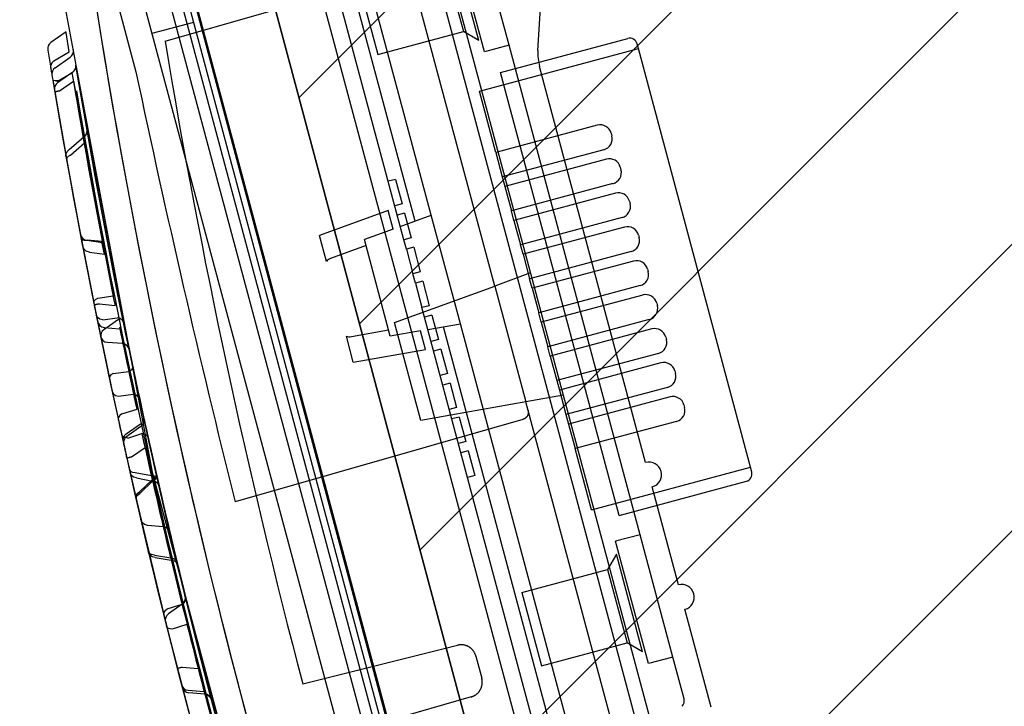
# Paper-space layout 'SUBMITTAL_E1H_1_1' of a CAD drawing. Header units: millimetres. Extents: x 0 to 841, y 0 to 594.
# Tile 8 of 69: x 124.5 to 129.36, y 169.54 to 172.93. Entities that reach past the tile are written whole.
import ezdxf

# ---------------------------------------------------------------- set-up
doc = ezdxf.new("R2010")
doc.units = ezdxf.units.MM
doc.header["$LTSCALE"] = 46.255
doc.layers.get('0').update_dxf_attribs({"linetype": 'CONTINUOUS'})
for name, color, linetype in [('CURVES', 7, 'CONTINUOUS'), ('NOTES', 7, 'CONTINUOUS'), ('ROUNDS', 7, 'CONTINUOUS')]:
    doc.layers.add(name, color=color, linetype=linetype)
doc.styles.get("Standard").update_dxf_attribs({"font": 'txt', "width": 0.725})
doc.dimstyles.new('DIMSTYLE_1', dxfattribs={"dimtxt": 3.5, "dimasz": 4.8, "dimexe": 3.2, "dimexo": 1.6, "dimgap": 1.75, "dimtad": 0, "dimtih": 1, "dimtoh": 1, "dimdec": 1, "dimzin": 0, "dimdsep": 46, "dimtxsty": 'STANDARD', "dimblk": 'CLOSED', "dimblk1": 'CLOSED', "dimblk2": 'CLOSED', "dimcen": 0.09, "dimadec": 0, "dimazin": 0, "dimtp": 0.4, "dimtm": 0.4, "dimtfac": 1, "dimtdec": 1, "dimtofl": 0, "dimtmove": 0, "dimatfit": 3, "dimldrblk": 'CLOSED', "dimfxl": 1, "dimtolj": 1, "dimtzin": 0, "dimarcsym": 0})
doc.dimstyles.new('DIMSTYLE_3', dxfattribs={"dimtxt": 3.5, "dimasz": 4.8, "dimexe": 3.2, "dimexo": 1.6, "dimgap": 1.75, "dimtad": 0, "dimtih": 1, "dimtoh": 1, "dimdec": 1, "dimzin": 0, "dimdsep": 46, "dimtxsty": 'STANDARD', "dimblk": 'CLOSED', "dimblk1": 'CLOSED', "dimblk2": 'CLOSED', "dimcen": 0.09, "dimadec": 0, "dimazin": 0, "dimtp": 0.5, "dimtm": 0.5, "dimtfac": 1, "dimtdec": 1, "dimtofl": 0, "dimtmove": 0, "dimatfit": 3, "dimldrblk": 'CLOSED', "dimfxl": 1, "dimtolj": 1, "dimtzin": 0, "dimarcsym": 0})

# ---------------------------------------------------------------- blocks, each defined once
blk = doc.blocks.new('_CLOSED')
at = {"color": 0, "linetype": 'BYBLOCK'}
for p, q in [((0, 0), (-1, 0.1667)), ((-1, 0.1667), (-1, -0.1667)), ((-1, -0.1667), (0, 0)), ((-1, 0), (0, 0))]:
    blk.add_line(p, q, dxfattribs=at)
blk = doc.blocks.new('*D1')
at = {"color": 2, "linetype": 'CONTINUOUS'}
for p, q in [((77.838, 230.3608), (70.8318, 230.3608)), ((74.0318, 230.3608), (74.0318, 198.9959)), ((109.4804, 230.3608), (77.838, 230.3608)), ((74.0318, 160.6309), (74.0318, 186.7459)), ((77.838, 160.6309), (70.8318, 160.6309)), ((127.4657, 160.6309), (77.838, 160.6309))]:
    blk.add_line(p, q, dxfattribs=at)
at = {"color": 2, "linetype": 'CONTINUOUS', "xscale": 4.8, "yscale": 4.8, "zscale": 4.8}
for p, rotation in [((74.0318, 230.3608), 90), ((74.0318, 160.6309), 270)]:
    blk.add_blockref('_CLOSED', p, dxfattribs=dict(at, rotation=rotation))
at = {"color": 2, "linetype": 'CONTINUOUS', "insert": (74.0318, 197.2459), "char_height": 3.5, "width": 15.225, "attachment_point": 2, "line_spacing_factor": 0.9}
blk.add_mtext('558\\P[22.0]', dxfattribs=at)
blk = doc.blocks.new('*D30')
at = {"color": 2, "linetype": 'CONTINUOUS'}
for p, q in [((121.1731, 188.6374), (117.794, 201.2483)), ((127.1802, 166.2189), (121.1731, 188.6374)), ((105.6729, 160.5184), (86.5409, 160.5184)), ((127.8315, 160.5184), (105.6729, 160.5184))]:
    blk.add_line(p, q, dxfattribs=at)
for points in [[(114.3253, 195.8735), (118.6223, 198.1574), (113.8169, 197.3905), (114.3253, 195.8735)], [(89.2379, 165.3586), (89.7409, 160.5184), (90.8348, 165.2601), (89.2379, 165.3586)]]:
    blk.add_lwpolyline(points, dxfattribs=at)
for start, end in [(105, 131.43042), (145.24145, 180)]:
    blk.add_arc((128.7076, 160.5184), 38.9667, start, end, dxfattribs=at)
at = {"color": 2, "linetype": 'CONTINUOUS', "insert": (99.4312, 187.9841), "char_height": 3.5, "width": 12.483333, "attachment_point": 2, "line_spacing_factor": 0.9}
blk.add_mtext('75.0\\Fgdt;{\\Fgdt;~}', dxfattribs=at)
blk = doc.blocks.new('*D41')
at = {"color": 2, "linetype": 'CONTINUOUS'}
for p, q in [((110.234, 237.3706), (110.234, 242.3206)), ((203.9877, 237.3706), (203.9877, 242.3206)), ((110.234, 239.1206), (146.4796, 239.1206)), ((203.9877, 239.1206), (162.6671, 239.1206)), ((110.234, 231.0627), (110.234, 237.3706)), ((203.9877, 159.7559), (203.9877, 237.3706))]:
    blk.add_line(p, q, dxfattribs=at)
at = {"color": 2, "linetype": 'CONTINUOUS', "xscale": 4.8, "yscale": 4.8, "zscale": 4.8, "rotation": 180}
blk.add_blockref('_CLOSED', (110.234, 239.1206), dxfattribs=at)
at = {"color": 2, "linetype": 'CONTINUOUS', "xscale": 4.8, "yscale": 4.8, "zscale": 4.8}
blk.add_blockref('_CLOSED', (203.9877, 239.1206), dxfattribs=at)
at = {"color": 2, "linetype": 'CONTINUOUS', "insert": (154.5734, 240.8706), "char_height": 3.5, "width": 17.7625, "attachment_point": 2, "line_spacing_factor": 0.9}
blk.add_mtext('750.0\\P[29.53]', dxfattribs=at)

psp = doc.layouts.new('SUBMITTAL_E1H_1_1')

# ---------------------------------------------------------------- hatches: boundary and pattern name
at = {"linetype": 'CONTINUOUS'}
h = psp.add_hatch(dxfattribs=at)
h.set_pattern_fill('DOORSWING', color=2, angle=45, style=0, pattern_type=0)
h.set_pattern_definition([(45, (0, 0), (-0.7071068, 0.7071068), [])])
edge = h.paths.add_edge_path()
edge.add_arc((111.5305, 229.4538), 0.875, 116.3926, 195)
edge.add_line((110.8548, 228.5947), (110.6853, 229.2273))
edge.add_line((110.8419, 228.643), (129.0657, 160.6309))
edge.add_line((129.0657, 160.6309), (203.9661, 160.6309))
edge.add_arc((129.894, 158.8355), 74.0938, 1.388514, 104.754615)
edge.add_line((111.0238, 230.4861), (111.1416, 230.2376))

# ---------------------------------------------------------------- linework, layer by layer
at = {"color": 7, "linetype": 'CONTINUOUS'}
for p, q in [((129.1065, 160.4787), (110.6853, 229.2273)), ((111.0713, 228.7045), (129.2781, 160.7559)), ((127.5234, 164.6966), (124.9384, 174.3438)), ((126.841, 171.6141), (126.2964, 173.6465)), ((126.911, 172.8018), (126.7492, 173.4055)), ((126.7902, 172.7694), (126.6285, 173.3731)), ((126.7621, 172.8259), (126.6327, 173.3089)), ((126.5885, 173.2324), (126.6856, 172.8701)), ((125.2986, 173.1203), (127.188, 166.069)), ((126.1659, 173.1191), (126.263, 172.7569)), ((125.0933, 173.0653), (126.9827, 166.014)), ((125.2129, 172.8222), (126.0282, 173.056)), ((124.9814, 172.9975), (125.0691, 172.6703)), ((126.3916, 171.8425), (126.0701, 173.0423)), ((125.3536, 172.915), (125.1483, 172.86)), ((124.7404, 172.7692), (124.7249, 172.8656)), ((126.7621, 172.8259), (126.6856, 172.8701)), ((126.911, 172.8018), (126.7902, 172.7694)), ((124.6643, 172.7249), (124.7404, 172.7692)), ((128.1027, 170.7206), (127.5495, 172.7852)), ((124.6545, 172.7151), (124.649, 172.7024)), ((124.6643, 172.7249), (124.6545, 172.7151)), ((124.6699, 172.6911), (124.7447, 172.7435)), ((124.6486, 172.6887), (124.649, 172.7024)), ((124.6849, 172.6265), (124.7532, 172.6665)), ((127.4548, 170.4822), (126.8693, 172.6677)), ((127.5854, 170.7437), (127.062, 172.6967)), ((124.6582, 172.6313), (124.662, 172.6279)), ((124.662, 172.6279), (124.6582, 172.6313)), ((124.6715, 172.6263), (124.662, 172.6279)), ((124.6849, 172.6265), (124.6715, 172.6263)), ((124.6715, 172.6263), (124.6849, 172.6265)), ((124.6924, 172.5768), (124.7611, 172.6249)), ((124.6924, 172.5768), (124.6681, 172.5727)), ((124.6681, 172.5727), (124.6924, 172.5768)), ((124.8214, 172.3588), (124.8273, 172.3702)), ((124.8273, 172.3702), (124.8279, 172.3824)), ((127.4155, 172.3676), (127.4188, 172.3555)), ((124.7404, 172.287), (124.8112, 172.3499)), ((124.7463, 172.2594), (124.8154, 172.3203)), ((124.8112, 172.3499), (124.8214, 172.3588)), ((124.7236, 172.2547), (124.7242, 172.2667)), ((124.7242, 172.2667), (124.7301, 172.278)), ((124.7301, 172.278), (124.7404, 172.287)), ((126.8456, 172.2731), (126.8779, 172.1523)), ((124.7281, 172.2459), (124.7266, 172.2383)), ((124.735, 172.2533), (124.7281, 172.2459)), ((124.7463, 172.2594), (124.735, 172.2533)), ((127.4604, 172.2), (127.4637, 172.188)), ((126.3505, 172.1404), (126.3829, 172.0197)), ((126.8905, 172.1056), (126.9228, 171.9848)), ((127.5053, 172.0325), (127.5085, 172.0204)), ((126.3147, 171.987), (125.9749, 171.8634)), ((126.3392, 171.8953), (126.3147, 171.987)), ((126.374, 171.908), (126.5273, 171.9638)), ((126.3954, 171.9729), (126.4278, 171.8522)), ((126.6708, 171.428), (126.5273, 171.9638)), ((126.9353, 171.938), (126.9677, 171.8173)), ((126.3392, 171.8953), (126.1971, 171.8436)), ((124.8035, 171.8413), (124.7996, 171.8445)), ((124.7996, 171.8445), (124.8035, 171.8413)), ((124.8035, 171.8413), (124.8129, 171.8398)), ((124.8129, 171.8398), (124.8262, 171.8402)), ((124.8262, 171.8402), (124.9042, 171.8285)), ((124.9136, 171.7708), (124.9015, 171.8325)), ((126.0093, 171.7351), (125.9749, 171.8634)), ((126.3248, 171.367), (126.1971, 171.8436)), ((127.5502, 171.865), (127.5534, 171.8529)), ((124.806, 171.8112), (124.8123, 171.7968)), ((124.8241, 171.7864), (124.8123, 171.7968)), ((124.8394, 171.7817), (124.8241, 171.7864)), ((124.8394, 171.7818), (124.9136, 171.7708)), ((126.2052, 171.8134), (126.0299, 171.7496)), ((126.4041, 171.7957), (126.4364, 171.6749)), ((126.4403, 171.8054), (126.4727, 171.6846)), ((126.9802, 171.7705), (127.0126, 171.6498)), ((127.5951, 171.6975), (127.5983, 171.6854)), ((126.4852, 171.6379), (126.5176, 171.5171)), ((126.3457, 171.4339), (126.841, 171.6141)), ((126.449, 171.6281), (126.4813, 171.5074)), ((127.0251, 171.603), (127.0575, 171.4822)), ((124.8607, 171.533), (124.8622, 171.5406)), ((124.8622, 171.5406), (124.8691, 171.5483)), ((124.8691, 171.5483), (124.8804, 171.5547)), ((124.8804, 171.5547), (124.9575, 171.5662)), ((124.8632, 171.5205), (124.8874, 171.5254)), ((124.8874, 171.5254), (124.8632, 171.5205)), ((124.8874, 171.5254), (124.966, 171.5185)), ((127.64, 171.5299), (127.6432, 171.5179)), ((124.8791, 171.4589), (124.8733, 171.471)), ((124.8904, 171.4502), (124.8791, 171.4589)), ((124.9053, 171.4466), (124.8904, 171.4502)), ((124.9053, 171.4466), (124.9767, 171.4569)), ((124.9914, 171.4532), (124.9767, 171.4568)), ((125.0028, 171.4446), (124.9914, 171.4532)), ((125.0087, 171.4324), (125.0028, 171.4446)), ((127.3769, 168.165), (126.4939, 171.4606)), ((126.5301, 171.4703), (126.5624, 171.3496)), ((124.9131, 171.4098), (124.9873, 171.4033)), ((126.133, 171.3648), (126.3168, 171.3971)), ((126.4738, 171.3932), (126.3248, 171.367)), ((126.4752, 170.9509), (126.3457, 171.4339)), ((126.4984, 171.3015), (126.4738, 171.3932)), ((126.5102, 171.3996), (126.6708, 171.428)), ((127.07, 171.4354), (127.1024, 171.3147)), ((126.1423, 171.2387), (126.1079, 171.367)), ((127.6849, 171.3624), (127.6881, 171.3503)), ((126.1423, 171.2387), (126.4984, 171.3015)), ((126.575, 171.3028), (126.6073, 171.1821)), ((127.1149, 171.2679), (127.1473, 171.1472)), ((125.0458, 171.199), (125.0345, 171.1923)), ((125.0526, 171.207), (125.0458, 171.199)), ((125.0539, 171.215), (125.0526, 171.207)), ((124.9393, 171.1669), (124.938, 171.1587)), ((124.9461, 171.1751), (124.9393, 171.1669)), ((124.9573, 171.182), (124.9461, 171.1751)), ((124.9573, 171.182), (125.0345, 171.1923)), ((127.7298, 171.1949), (127.733, 171.1828)), ((126.6199, 171.1353), (126.6522, 171.0145)), ((127.1598, 171.1004), (127.1921, 170.9796)), ((124.9517, 171.0947), (124.9577, 171.0824)), ((124.9577, 171.0824), (124.9691, 171.0736)), ((124.9691, 171.0736), (124.9838, 171.0699)), ((124.9838, 171.0699), (125.0559, 171.0801)), ((125.0559, 171.0801), (125.0706, 171.0764)), ((125.0706, 171.0764), (125.082, 171.0677)), ((125.082, 171.0677), (125.088, 171.0554)), ((124.9995, 170.984), (125.0747, 171.0067)), ((126.9942, 171.0424), (126.4752, 170.9509)), ((127.6174, 168.7163), (126.9942, 171.0424)), ((127.0051, 171.0016), (127.0052, 171.0011)), ((127.7746, 171.0273), (127.7779, 171.0153)), ((124.9826, 170.9519), (124.9829, 170.9638)), ((124.9889, 170.975), (124.983, 170.9637)), ((124.9995, 170.984), (124.9889, 170.975)), ((126.9792, 170.9559), (125.5587, 170.5486)), ((126.6648, 170.9677), (126.6971, 170.847)), ((126.98, 170.9561), (126.9792, 170.9559)), ((126.9809, 170.9564), (126.98, 170.9561)), ((126.9817, 170.9567), (126.9809, 170.9564)), ((126.9825, 170.957), (126.9817, 170.9567)), ((126.9833, 170.9573), (126.9825, 170.957)), ((126.984, 170.9576), (126.9833, 170.9573)), ((126.9848, 170.958), (126.984, 170.9576)), ((126.9856, 170.9584), (126.9848, 170.958)), ((126.9863, 170.9587), (126.9856, 170.9584)), ((126.987, 170.9591), (126.9863, 170.9587)), ((126.9877, 170.9595), (126.987, 170.9591)), ((126.9884, 170.9599), (126.9877, 170.9595)), ((126.9891, 170.9604), (126.9884, 170.9599)), ((126.9897, 170.9608), (126.9891, 170.9604)), ((126.9904, 170.9612), (126.9897, 170.9608)), ((126.991, 170.9617), (126.9904, 170.9612)), ((126.9916, 170.9621), (126.991, 170.9617)), ((126.9922, 170.9626), (126.9916, 170.9621)), ((126.9928, 170.9631), (126.9922, 170.9626)), ((126.9934, 170.9636), (126.9928, 170.9631)), ((126.994, 170.9641), (126.9934, 170.9636)), ((126.9945, 170.9646), (126.994, 170.9641)), ((126.995, 170.9651), (126.9945, 170.9646)), ((126.9955, 170.9656), (126.995, 170.9651)), ((126.996, 170.9661), (126.9955, 170.9656)), ((126.9965, 170.9666), (126.996, 170.9661)), ((126.997, 170.9672), (126.9965, 170.9666)), ((126.9975, 170.9677), (126.997, 170.9672)), ((126.9979, 170.9682), (126.9975, 170.9677)), ((126.9984, 170.9688), (126.9979, 170.9682)), ((126.9988, 170.9693), (126.9984, 170.9688)), ((126.9992, 170.9699), (126.9988, 170.9693)), ((126.9996, 170.9704), (126.9992, 170.9699)), ((127, 170.971), (126.9996, 170.9704)), ((127.0003, 170.9716), (127, 170.971)), ((127.0007, 170.9721), (127.0003, 170.9716)), ((127.0011, 170.9727), (127.0007, 170.9721)), ((127.0014, 170.9733), (127.0011, 170.9727)), ((127.0017, 170.9739), (127.0014, 170.9733)), ((127.002, 170.9744), (127.0017, 170.9739)), ((127.0023, 170.975), (127.002, 170.9744)), ((127.0026, 170.9756), (127.0023, 170.975)), ((127.0029, 170.9762), (127.0026, 170.9756)), ((127.0031, 170.9768), (127.0029, 170.9762)), ((127.0034, 170.9773), (127.0031, 170.9768)), ((127.0036, 170.9779), (127.0034, 170.9773)), ((127.0039, 170.9785), (127.0036, 170.9779)), ((127.0041, 170.9791), (127.0039, 170.9785)), ((127.0043, 170.9797), (127.0041, 170.9791)), ((127.0045, 170.9803), (127.0043, 170.9797)), ((127.0047, 170.9809), (127.0045, 170.9803)), ((127.0049, 170.9815), (127.0047, 170.9809)), ((127.005, 170.9821), (127.0049, 170.9815)), ((127.0052, 170.9827), (127.005, 170.9821)), ((127.0052, 171.0011), (127.0053, 171.0006)), ((127.0053, 170.9833), (127.0052, 170.9827)), ((127.0053, 171.0006), (127.0055, 171)), ((127.0055, 170.9839), (127.0053, 170.9833)), ((127.0055, 171), (127.0056, 170.9995)), ((127.0056, 170.9845), (127.0055, 170.9839)), ((127.0056, 170.9995), (127.0057, 170.9989)), ((127.0057, 170.9851), (127.0056, 170.9845)), ((127.0057, 170.9989), (127.0058, 170.9984)), ((127.0058, 170.9857), (127.0057, 170.9851)), ((127.0058, 170.9984), (127.0059, 170.9978)), ((127.0059, 170.9863), (127.0058, 170.9857)), ((127.0059, 170.9978), (127.006, 170.9973)), ((127.006, 170.9868), (127.0059, 170.9863)), ((127.006, 170.9973), (127.006, 170.9967)), ((127.006, 170.9967), (127.0061, 170.9962)), ((127.0061, 170.9874), (127.006, 170.9868)), ((127.0061, 170.9962), (127.0062, 170.9956)), ((127.0062, 170.988), (127.0061, 170.9874)), ((127.0062, 170.9956), (127.0062, 170.995)), ((127.0062, 170.995), (127.0063, 170.9944)), ((127.0063, 170.9892), (127.0062, 170.9886)), ((127.0062, 170.9886), (127.0062, 170.988)), ((127.0063, 170.9944), (127.0063, 170.9939)), ((127.0063, 170.9939), (127.0063, 170.9933)), ((127.0063, 170.9933), (127.0063, 170.9927)), ((127.0063, 170.9927), (127.0064, 170.9921)), ((127.0064, 170.9916), (127.0063, 170.991)), ((127.0063, 170.991), (127.0063, 170.9904)), ((127.0063, 170.9904), (127.0063, 170.9898)), ((127.0063, 170.9898), (127.0063, 170.9892)), ((127.0064, 170.9921), (127.0064, 170.9916)), ((125.0211, 170.8846), (125.091, 170.9335)), ((127.2047, 170.9329), (127.237, 170.8121)), ((124.9978, 170.8827), (125.0032, 170.8729)), ((125.0032, 170.8729), (125.0141, 170.8661)), ((125.0284, 170.8637), (125.0141, 170.8661)), ((125.0284, 170.8637), (125.0988, 170.8857)), ((125.1131, 170.8832), (125.0987, 170.8857)), ((125.1239, 170.8765), (125.1131, 170.8832)), ((125.1293, 170.8667), (125.1239, 170.8765)), ((125.048, 170.7707), (125.115, 170.8177)), ((125.048, 170.7707), (125.0239, 170.7653)), ((125.0239, 170.7653), (125.048, 170.7707)), ((126.7096, 170.8002), (126.742, 170.6795)), ((125.0371, 170.7066), (125.042, 170.6995)), ((125.0466, 170.6795), (125.0405, 170.6917)), ((125.042, 170.6995), (125.0522, 170.6949)), ((125.0579, 170.6709), (125.0466, 170.6795)), ((125.0522, 170.6949), (125.0661, 170.6937)), ((125.0725, 170.6673), (125.0579, 170.6709)), ((125.0661, 170.6937), (125.1457, 170.6784)), ((125.0725, 170.6673), (125.1513, 170.6516)), ((125.1457, 170.6784), (125.1595, 170.6773)), ((125.1624, 170.6684), (125.1515, 170.6601)), ((125.1595, 170.6773), (125.1697, 170.6728)), ((125.1686, 170.6787), (125.1624, 170.6684)), ((125.1707, 170.6695), (125.1642, 170.6603)), ((125.1692, 170.6893), (125.1686, 170.6787)), ((125.1697, 170.6728), (125.1746, 170.6656)), ((125.1716, 170.6789), (125.1707, 170.6695)), ((125.0862, 170.598), (125.1515, 170.6601)), ((125.0883, 170.5898), (125.1531, 170.6527)), ((125.166, 170.648), (125.1513, 170.6516)), ((125.1531, 170.6527), (125.1642, 170.6603)), ((125.1642, 170.6603), (125.1531, 170.6527)), ((125.1773, 170.6394), (125.166, 170.648)), ((125.1834, 170.6273), (125.1773, 170.6394)), ((127.7471, 170.14), (127.6177, 170.6229)), ((125.0686, 170.5686), (125.0692, 170.5793)), ((125.0692, 170.5793), (125.0754, 170.5896)), ((125.0706, 170.5732), (125.0697, 170.5639)), ((125.0706, 170.5731), (125.0771, 170.5822)), ((125.0754, 170.5896), (125.0862, 170.598)), ((125.0771, 170.5822), (125.0883, 170.5898)), ((125.2371, 170.3965), (125.2749, 170.2385)), ((127.558, 170.387), (127.4373, 170.3546)), ((127.7198, 169.7832), (127.558, 170.387)), ((127.599, 169.7509), (127.4373, 170.3546)), ((125.1359, 170.2953), (125.1304, 170.3049)), ((125.1381, 170.2865), (125.132, 170.2983)), ((125.1359, 170.2953), (125.1467, 170.2888)), ((125.1493, 170.2782), (125.1381, 170.2865)), ((125.1609, 170.2864), (125.1467, 170.2888)), ((125.1638, 170.2748), (125.1493, 170.2782)), ((125.1609, 170.2864), (125.2407, 170.2725)), ((125.1638, 170.2748), (125.2432, 170.2616)), ((125.2406, 170.2725), (125.2548, 170.2701)), ((127.4412, 170.2916), (127.397, 170.2151)), ((127.5706, 169.8086), (127.4412, 170.2916)), ((125.2431, 170.2616), (125.2576, 170.2583)), ((125.2548, 170.2701), (125.2656, 170.2636)), ((125.2688, 170.2501), (125.2576, 170.2583)), ((125.2656, 170.2636), (125.2711, 170.254)), ((125.2688, 170.2502), (125.2749, 170.2386)), ((125.2749, 170.2385), (125.2688, 170.2501)), ((127.397, 170.2151), (127.4941, 169.8528)), ((126.9744, 170.1018), (127.0715, 169.7396)), ((125.2242, 170.0211), (125.2973, 170.0449)), ((125.2973, 170.0449), (125.3082, 170.0535)), ((125.3082, 170.0535), (125.3144, 170.064)), ((125.3144, 170.064), (125.3148, 170.0748)), ((125.2067, 169.9911), (125.2071, 170.002)), ((125.2133, 170.0125), (125.2071, 170.002)), ((125.2133, 170.0125), (125.2242, 170.0211)), ((127.9089, 169.5363), (127.7795, 170.0192)), ((125.2256, 169.9281), (125.2207, 169.935)), ((125.2494, 169.9231), (125.3213, 169.9452)), ((125.2256, 169.9281), (125.2358, 169.9239)), ((125.2358, 169.9239), (125.2494, 169.9231)), ((125.8929, 169.6515), (126.6565, 169.8419)), ((126.6586, 169.8424), (126.6565, 169.8419)), ((126.6608, 169.8429), (126.6586, 169.8424)), ((126.663, 169.8433), (126.6608, 169.8429)), ((126.6651, 169.8436), (126.663, 169.8433)), ((126.6673, 169.8438), (126.6651, 169.8436)), ((126.6695, 169.844), (126.6673, 169.8438)), ((126.6717, 169.8441), (126.6695, 169.844)), ((126.6739, 169.8442), (126.6717, 169.8441)), ((126.6761, 169.8442), (126.6739, 169.8442)), ((126.6783, 169.8441), (126.6761, 169.8442)), ((126.6805, 169.8439), (126.6783, 169.8441)), ((126.6827, 169.8437), (126.6805, 169.8439)), ((126.6849, 169.8435), (126.6827, 169.8437)), ((126.687, 169.8431), (126.6849, 169.8435)), ((126.6892, 169.8427), (126.687, 169.8431)), ((126.6914, 169.8423), (126.6892, 169.8427)), ((126.6935, 169.8418), (126.6914, 169.8423)), ((126.6956, 169.8412), (126.6935, 169.8418)), ((126.6977, 169.8405), (126.6956, 169.8412)), ((126.6998, 169.8398), (126.6977, 169.8405)), ((126.7019, 169.8391), (126.6998, 169.8398)), ((126.7039, 169.8382), (126.7019, 169.8391)), ((126.7059, 169.8374), (126.7039, 169.8382)), ((126.7079, 169.8364), (126.7059, 169.8374)), ((126.7098, 169.8354), (126.7079, 169.8364)), ((126.7118, 169.8343), (126.7098, 169.8354)), ((127.5706, 169.8086), (127.4941, 169.8528)), ((126.7137, 169.8332), (126.7118, 169.8343)), ((126.7155, 169.8321), (126.7137, 169.8332)), ((126.7173, 169.8308), (126.7155, 169.8321)), ((126.7191, 169.8296), (126.7173, 169.8308)), ((126.7209, 169.8282), (126.7191, 169.8296)), ((126.7226, 169.8268), (126.7209, 169.8282)), ((126.7243, 169.8254), (126.7226, 169.8268)), ((126.7259, 169.8239), (126.7243, 169.8254)), ((126.7275, 169.8224), (126.7259, 169.8239)), ((126.729, 169.8208), (126.7275, 169.8224)), ((126.7305, 169.8192), (126.729, 169.8208)), ((126.7319, 169.8176), (126.7305, 169.8192)), ((126.7333, 169.8159), (126.7319, 169.8176)), ((126.7347, 169.8141), (126.7333, 169.8159)), ((126.736, 169.8123), (126.7347, 169.8141)), ((126.7372, 169.8105), (126.736, 169.8123)), ((126.7384, 169.8087), (126.7372, 169.8105)), ((126.7395, 169.8068), (126.7384, 169.8087)), ((126.7406, 169.8049), (126.7395, 169.8068)), ((126.7416, 169.8029), (126.7406, 169.8049)), ((126.7426, 169.801), (126.7416, 169.8029)), ((126.7435, 169.7989), (126.7426, 169.801)), ((126.7443, 169.7969), (126.7435, 169.7989)), ((126.7451, 169.7949), (126.7443, 169.7969)), ((126.7458, 169.7928), (126.7451, 169.7949)), ((126.7465, 169.7907), (126.7458, 169.7928)), ((126.7471, 169.7886), (126.7465, 169.7907)), ((126.7471, 169.7886), (126.7765, 169.6787)), ((127.7198, 169.7832), (127.599, 169.7509)), ((125.2733, 169.7274), (125.2972, 169.7335)), ((125.2972, 169.7335), (125.2733, 169.7274)), ((125.2972, 169.7335), (125.3771, 169.7265)), ((126.7771, 169.6765), (126.7765, 169.6787)), ((126.7765, 169.6396), (126.777, 169.6417)), ((126.777, 169.6417), (126.7775, 169.6438)), ((126.7776, 169.6744), (126.7771, 169.6765)), ((126.7775, 169.6438), (126.7779, 169.646)), ((126.778, 169.6722), (126.7776, 169.6744)), ((126.7779, 169.646), (126.7783, 169.6482)), ((126.7783, 169.6701), (126.778, 169.6722)), ((126.7786, 169.6679), (126.7783, 169.6701)), ((126.7783, 169.6482), (126.7786, 169.6503)), ((126.7788, 169.6657), (126.7786, 169.6679)), ((126.7786, 169.6503), (126.7788, 169.6525)), ((126.779, 169.6635), (126.7788, 169.6657)), ((126.7788, 169.6525), (126.779, 169.6547)), ((126.7791, 169.6613), (126.779, 169.6635)), ((126.779, 169.6547), (126.7791, 169.6569)), ((126.7791, 169.6591), (126.7791, 169.6613)), ((126.7791, 169.6569), (126.7791, 169.6591)), ((125.3269, 169.6197), (125.4063, 169.6127)), ((126.7371, 169.5919), (126.739, 169.5929)), ((126.739, 169.5929), (126.741, 169.5939)), ((126.741, 169.5939), (126.7429, 169.595)), ((126.7429, 169.595), (126.7447, 169.5962)), ((126.7447, 169.5962), (126.7466, 169.5974)), ((126.7466, 169.5974), (126.7483, 169.5987)), ((126.7483, 169.5987), (126.7501, 169.6)), ((126.7501, 169.6), (126.7518, 169.6014)), ((126.7518, 169.6014), (126.7535, 169.6028)), ((126.7535, 169.6028), (126.7551, 169.6043)), ((126.7551, 169.6043), (126.7567, 169.6058)), ((126.7567, 169.6058), (126.7583, 169.6074)), ((126.7583, 169.6074), (126.7598, 169.609)), ((126.7598, 169.609), (126.7612, 169.6106)), ((126.7612, 169.6106), (126.7626, 169.6123)), ((126.7626, 169.6123), (126.764, 169.6141)), ((126.764, 169.6141), (126.7653, 169.6158)), ((126.7653, 169.6158), (126.7665, 169.6176)), ((126.7665, 169.6176), (126.7677, 169.6195)), ((126.7677, 169.6195), (126.7688, 169.6214)), ((126.7688, 169.6214), (126.7699, 169.6233)), ((126.7699, 169.6233), (126.7709, 169.6252)), ((126.7709, 169.6252), (126.7719, 169.6272)), ((126.7719, 169.6272), (126.7728, 169.6292)), ((126.7728, 169.6292), (126.7737, 169.6312)), ((126.7737, 169.6312), (126.7745, 169.6333)), ((126.7745, 169.6333), (126.7752, 169.6354)), ((126.7752, 169.6354), (126.7759, 169.6374)), ((126.7759, 169.6374), (126.7765, 169.6396)), ((126.7248, 169.5872), (125.9682, 169.3702)), ((126.7248, 169.5872), (126.7269, 169.5878)), ((126.7269, 169.5878), (126.729, 169.5885)), ((126.729, 169.5885), (126.731, 169.5892)), ((126.731, 169.5892), (126.7331, 169.5901)), ((126.7331, 169.5901), (126.7351, 169.5909)), ((126.7351, 169.5909), (126.7371, 169.5919))]:
    psp.add_line(p, q, dxfattribs=at)
at = {"color": 2, "linetype": 'CONTINUOUS'}
psp.add_line((110.8419, 228.643), (129.0657, 160.6309), dxfattribs=at)
at = {"color": 3, "linetype": 'CONTINUOUS'}
psp.add_line((127.5837, 164.7128), (124.9988, 174.3599), dxfattribs=at)
at = {"color": 6, "linetype": 'CONTINUOUS'}
for p, q in [((124.6538, 173.3418), (125.1487, 170.6951)), ((128.4478, 166.3419), (126.6344, 173.1094)), ((126.4472, 171.9346), (126.145, 173.0624)), ((126.5273, 171.9638), (126.227, 173.0844)), ((127.1854, 166.2236), (125.3736, 172.9851)), ((124.7246, 172.8676), (124.6494, 172.815)), ((126.263, 172.7569), (126.6856, 172.8701)), ((126.8693, 172.6677), (127.4971, 172.8359)), ((127.558, 170.387), (126.911, 172.8018)), ((127.5495, 172.7852), (127.543, 172.8094)), ((124.6339, 172.7782), (124.6486, 172.6887)), ((126.7647, 172.5749), (127.5495, 172.7852)), ((124.7843, 172.6354), (124.7725, 172.7061)), ((124.757, 172.6692), (124.6824, 172.6169)), ((124.6582, 172.6313), (124.7267, 172.2375)), ((124.8179, 172.4397), (124.7843, 172.6356)), ((124.818, 172.4387), (124.7843, 172.6354)), ((124.6669, 172.5799), (124.6773, 172.519)), ((124.6681, 172.5727), (124.7617, 172.0459)), ((126.8456, 172.2731), (126.7647, 172.5749)), ((124.6773, 172.5192), (124.7068, 172.3493)), ((124.8682, 172.1577), (124.8179, 172.4397)), ((124.8685, 172.1562), (124.818, 172.4387)), ((124.8872, 172.0548), (124.8279, 172.3824)), ((127.3466, 172.4073), (126.8456, 172.2731)), ((124.7066, 172.3501), (124.7504, 172.1072)), ((124.7068, 172.3493), (124.7506, 172.106)), ((127.379, 172.2866), (126.8779, 172.1523)), ((124.7236, 172.2547), (124.7805, 171.9454)), ((124.7266, 172.2383), (124.7918, 171.8853)), ((124.7267, 172.2375), (124.7996, 171.8445)), ((127.3915, 172.2398), (126.8905, 172.1056)), ((124.9268, 171.845), (124.8682, 172.1577)), ((124.9271, 171.8438), (124.8685, 172.1562)), ((126.3505, 172.1404), (126.3143, 172.1307)), ((126.8779, 172.1523), (126.8905, 172.1056)), ((124.7504, 172.1072), (124.8011, 171.8371)), ((127.4239, 172.1191), (126.9228, 171.9848)), ((127.4364, 172.0723), (126.9353, 171.938)), ((124.7617, 172.0459), (124.8632, 171.5205)), ((124.9625, 171.6622), (124.8872, 172.0548)), ((126.3829, 172.0197), (126.3467, 172.01)), ((126.9353, 171.938), (126.9228, 171.9848)), ((124.7805, 171.9454), (124.8519, 171.5772)), ((126.3954, 171.9729), (126.3592, 171.9632)), ((127.4688, 171.9515), (126.9677, 171.8173)), ((124.7918, 171.8853), (124.8607, 171.533)), ((127.4813, 171.9048), (126.9802, 171.7705)), ((124.7948, 171.87), (124.806, 171.8112)), ((124.8008, 171.8382), (124.8483, 171.5954)), ((124.8011, 171.8371), (124.8484, 171.5948)), ((124.9013, 171.8333), (124.8283, 171.8397)), ((124.9821, 171.5634), (124.9268, 171.845)), ((124.9822, 171.5628), (124.9271, 171.8438)), ((126.4278, 171.8522), (126.3916, 171.8425)), ((126.4041, 171.7957), (126.3916, 171.8425)), ((126.4403, 171.8054), (126.4041, 171.7957)), ((126.9802, 171.7705), (126.9677, 171.8173)), ((127.5137, 171.784), (127.0126, 171.6498)), ((127.5262, 171.7372), (127.0251, 171.603)), ((126.4727, 171.6846), (126.4364, 171.6749)), ((125.0539, 171.215), (124.9625, 171.6622)), ((126.449, 171.6281), (126.4364, 171.6749)), ((126.4852, 171.6379), (126.449, 171.6281)), ((127.0178, 171.6785), (126.841, 171.6141)), ((127.0251, 171.603), (127.0126, 171.6498)), ((124.8483, 171.5954), (124.8823, 171.4266)), ((126.841, 171.6141), (126.9942, 171.0424)), ((127.5586, 171.6165), (127.0575, 171.4822)), ((124.8519, 171.5772), (124.938, 171.1587)), ((125.0217, 171.369), (124.9821, 171.5634)), ((127.5711, 171.5697), (127.07, 171.4354)), ((126.5176, 171.5171), (126.4813, 171.5074)), ((126.4939, 171.4606), (126.4813, 171.5074)), ((124.8733, 171.471), (124.9443, 171.1295)), ((124.9825, 171.4481), (124.9112, 171.3982)), ((126.5301, 171.4703), (126.4939, 171.4606)), ((127.07, 171.4354), (127.0575, 171.4822)), ((127.6034, 171.449), (127.1024, 171.3147)), ((124.8823, 171.4266), (124.8947, 171.366)), ((125.0801, 171.0919), (125.0087, 171.4324)), ((127.4501, 168.1916), (126.5869, 171.4132)), ((127.5302, 168.2208), (126.6708, 171.428)), ((127.616, 171.4022), (127.1149, 171.2679)), ((124.896, 171.3599), (124.9055, 171.3137)), ((125.036, 171.3001), (125.0217, 171.3692)), ((126.5624, 171.3496), (126.5262, 171.3399)), ((124.9055, 171.3138), (124.9344, 171.176)), ((125.0026, 171.3297), (124.9282, 171.3362)), ((125.0026, 171.3297), (125.0177, 171.325)), ((125.0177, 171.325), (125.0296, 171.3146)), ((125.0296, 171.3146), (125.036, 171.3001)), ((126.575, 171.3028), (126.5388, 171.2931)), ((127.1149, 171.2679), (127.1024, 171.3147)), ((127.6483, 171.2814), (127.1473, 171.1472)), ((127.6609, 171.2346), (127.1598, 171.1004)), ((124.9343, 171.1762), (124.9826, 170.9519)), ((126.6073, 171.1821), (126.5711, 171.1723)), ((124.9443, 171.1295), (125.0371, 170.7066)), ((126.6199, 171.1353), (126.5836, 171.1256)), ((127.1473, 171.1472), (127.1598, 171.1004)), ((127.6932, 171.1139), (127.1921, 170.9796)), ((124.9517, 171.0947), (124.9955, 170.8931)), ((125.1746, 170.6656), (125.0801, 171.0919)), ((125.135, 170.8412), (125.088, 171.0554)), ((127.1795, 171.0751), (126.9942, 171.0424)), ((127.7058, 171.0671), (127.2047, 170.9329)), ((126.6522, 171.0145), (126.616, 171.0048)), ((125.1242, 170.8898), (125.1088, 170.9601)), ((125.1241, 170.8902), (125.1088, 170.9601)), ((125.1088, 170.96), (125.1091, 170.9454)), ((126.6648, 170.9677), (126.6285, 170.958)), ((127.1921, 170.9796), (127.2047, 170.9329)), ((125.0936, 170.9213), (125.0238, 170.8724)), ((125.1037, 170.9318), (125.0936, 170.9213)), ((125.1091, 170.9454), (125.1037, 170.9318)), ((127.7381, 170.9464), (127.237, 170.8121)), ((124.9955, 170.8931), (125.0405, 170.6917)), ((124.9978, 170.8827), (125.0629, 170.5936)), ((125.1678, 170.6954), (125.1241, 170.8902)), ((125.1989, 170.5601), (125.1293, 170.8667)), ((125.0087, 170.8335), (125.0221, 170.7735)), ((125.1834, 170.6273), (125.135, 170.8412)), ((126.6971, 170.847), (126.6609, 170.8373)), ((127.3179, 170.5103), (127.237, 170.8121)), ((125.0221, 170.7735), (125.06, 170.6061)), ((125.0239, 170.7653), (125.1446, 170.2454)), ((126.7096, 170.8002), (126.6734, 170.7905)), ((127.3179, 170.5103), (128.1027, 170.7206)), ((128.1092, 170.6964), (128.1027, 170.7206)), ((125.1487, 170.6951), (125.8455, 168.0944)), ((125.232, 170.4182), (125.1676, 170.6963)), ((125.2323, 170.4169), (125.1678, 170.6954)), ((125.2406, 170.3818), (125.1692, 170.6893)), ((125.315, 170.0738), (125.1716, 170.679)), ((125.3162, 170.0692), (125.1716, 170.6789)), ((126.742, 170.6795), (126.7058, 170.6698)), ((127.4548, 170.4822), (128.0827, 170.6505)), ((125.0599, 170.6064), (125.1159, 170.3658)), ((125.0629, 170.5936), (125.1304, 170.3049)), ((125.0686, 170.5686), (125.1364, 170.2796)), ((125.0697, 170.5639), (125.2063, 169.9928)), ((125.0697, 170.5639), (125.2059, 169.9946)), ((125.2711, 170.254), (125.1989, 170.5601)), ((125.1001, 170.4472), (125.0935, 170.4613)), ((125.0935, 170.4613), (125.132, 170.298)), ((125.1119, 170.437), (125.1001, 170.4472)), ((125.1267, 170.4325), (125.1119, 170.437)), ((125.2038, 170.4257), (125.1267, 170.4325)), ((125.3063, 170.1095), (125.232, 170.4182)), ((125.3148, 170.0748), (125.2406, 170.3818)), ((125.1158, 170.3665), (125.1797, 170.1009)), ((125.1159, 170.3658), (125.1798, 170.1002)), ((125.1364, 170.2796), (125.2067, 169.9911)), ((125.1446, 170.2454), (125.2733, 169.7274)), ((126.9744, 170.1018), (127.397, 170.2151)), ((125.1797, 170.1009), (125.2393, 169.861)), ((125.3751, 169.8337), (125.306, 170.1106)), ((125.3753, 169.8332), (125.3063, 170.1095)), ((125.3126, 170.0837), (125.3132, 170.0687)), ((125.3297, 170.0144), (125.3126, 170.0837)), ((125.2977, 170.044), (125.2301, 169.9966)), ((125.308, 170.0548), (125.2977, 170.044)), ((125.3132, 170.0687), (125.308, 170.0548)), ((125.491, 169.3897), (125.315, 170.0738)), ((125.2059, 169.9946), (125.3698, 169.3591)), ((125.378, 169.8225), (125.3297, 170.0144)), ((125.2153, 169.9569), (125.2302, 169.8971)), ((125.2207, 169.935), (125.2912, 169.6577)), ((125.2207, 169.935), (125.2907, 169.6595)), ((125.2302, 169.8972), (125.2724, 169.7309)), ((125.2392, 169.8615), (125.2816, 169.6951)), ((127.0715, 169.7396), (127.4941, 169.8528)), ((125.4245, 169.6417), (125.3751, 169.8337)), ((125.4245, 169.6416), (125.3753, 169.8332)), ((125.4493, 169.547), (125.378, 169.8225)), ((127.7751, 169.5767), (127.7198, 169.7832)), ((125.2723, 169.7313), (125.3345, 169.4921)), ((125.2815, 169.6952), (125.297, 169.6355)), ((125.2907, 169.6595), (125.3698, 169.3593)), ((125.4425, 169.5728), (125.4245, 169.6417)), ((125.4095, 169.6006), (125.33, 169.6076)), ((125.4095, 169.6006), (125.4241, 169.5962)), ((125.4241, 169.5962), (125.4357, 169.5864)), ((125.4357, 169.5864), (125.4425, 169.5728)), ((125.5311, 169.2416), (125.4493, 169.547))]:
    psp.add_line(p, q, dxfattribs=at)
at = {"color": 2, "linetype": 'CONTINUOUS'}
psp.add_arc((129.894, 158.8355), 74.0938, 1.388514, 104.754615, dxfattribs=at)
at = {"color": 7, "linetype": 'CONTINUOUS'}
for centre, radius, start, end in [((129.894, 158.8355), 74.0938, 1.388514, 104.754615), ((159.4383, 178.4893), 34.9997, 188.91105, 201.08895), ((159.7014, 178.5598), 34.9625, 189.44524, 194.76136), ((124.7232, 172.7743), 0.0375, 305.0024, 9.3273), ((159.2812, 178.4471), 34.983, 189.44547, 191.78855), ((159.2811, 178.447), 34.9829, 189.44539, 191.78848), ((159.2795, 178.4467), 35.1063, 189.43989, 189.63212), ((124.6914, 172.6604), 0.0375, 125, 189.4971), ((159.3827, 178.4731), 35.1129, 189.51874, 190.90811), ((159.381, 178.4728), 35.1112, 189.51872, 190.90816), ((186.1678, 185.6514), 62.4625, 191.994766, 193.992252), ((159.3187, 178.4528), 35.0455, 189.57242, 191.41217), ((159.3169, 178.4525), 35.0437, 189.57239, 191.41224), ((159.2795, 178.4467), 35, 189.654, 200.346), ((159.2791, 178.4466), 34.9809, 189.98318, 191.93085), ((159.4144, 178.453), 35.1383, 190.05135, 191.30266), ((159.2795, 178.4467), 35.1063, 190.14739, 190.18611), ((159.2795, 178.4467), 35.1063, 190.83981, 190.89687), ((159.2795, 178.4467), 35.1063, 191.35791, 191.51329), ((124.9164, 171.4472), 0.0375, 191.5185, 265.0015), ((159.285, 178.4479), 34.9869, 191.56721, 192.85211), ((159.2795, 178.4467), 35.1063, 191.98119, 192.08847), ((159.2722, 178.4451), 34.9738, 192.19805, 192.91664), ((159.2789, 178.4465), 34.9806, 192.35797, 194.69518), ((159.2795, 178.4467), 35.1063, 192.32686, 192.44254), ((125.0426, 170.8538), 0.0375, 125, 192.5043), ((159.0904, 178.4277), 34.8183, 192.51001, 193.54582), ((159.2755, 178.4457), 34.9772, 192.51432, 193.5445), ((159.2795, 178.4467), 35.1063, 192.50433, 192.63885), ((159.2358, 178.4356), 34.9608, 192.58561, 194.42485), ((159.2352, 178.4354), 34.9602, 192.58561, 194.42488), ((127.6015, 170.6833), 0.0625, 285, 105), ((159.2795, 178.4467), 35.1063, 192.73675, 192.77259), ((159.2795, 178.4467), 34.9813, 192.81233, 198.43289), ((159.2805, 178.447), 34.9823, 192.82983, 197.17014), ((158.9371, 178.3384), 34.647, 192.80395, 193.84936), ((159.2795, 178.4467), 35.1063, 192.94497, 192.97597), ((159.2795, 178.4467), 35.1063, 193.40999, 193.43236), ((127.7633, 170.0796), 0.0625, 285, 105), ((125.2762, 170.0747), 0.0375, 305.0012, 13.8349), ((156.0345, 177.5772), 31.6465, 193.77115, 196.22893), ((159.2795, 178.4467), 35.1063, 193.93707, 194.03161), ((161.6122, 179.0716), 37.4209, 194.11598, 195.88361), ((159.2795, 178.4467), 35.1063, 194.38107, 194.51547), ((125.3301, 169.657), 0.0375, 194.5205, 265.0017), ((159.3133, 178.4557), 35.0162, 194.69542, 195.30443)]:
    psp.add_arc(centre, radius, start, end, dxfattribs=at)
at = {"color": 6, "linetype": 'CONTINUOUS'}
for centre, radius, start, end in [((124.6709, 172.7842), 0.0375, 125, 189.2921), ((127.5068, 172.7997), 0.0375, 15, 105), ((124.7355, 172.6999), 0.0375, 305.0008, 9.4471), ((124.7039, 172.5862), 0.0375, 124.9999, 189.62), ((127.3612, 172.353), 0.0563, 15, 105), ((127.3644, 172.3409), 0.0563, 285, 15), ((127.4061, 172.1855), 0.0563, 15, 105), ((127.4093, 172.1734), 0.0563, 285, 15), ((127.451, 172.018), 0.0563, 15, 105), ((127.4542, 172.0059), 0.0563, 285, 15), ((127.4959, 171.8504), 0.0563, 15, 105), ((124.8316, 171.877), 0.0375, 190.7979, 265), ((127.4991, 171.8384), 0.0563, 285, 15), ((127.5408, 171.6829), 0.0563, 15, 105), ((127.544, 171.6708), 0.0563, 285, 15), ((127.5856, 171.5154), 0.0563, 15, 105), ((127.5889, 171.5033), 0.0563, 285, 15), ((124.9327, 171.3675), 0.0375, 125, 191.6459), ((127.6305, 171.3478), 0.0563, 15, 105), ((124.9314, 171.3736), 0.0375, 191.6366, 265.0002), ((127.6338, 171.3358), 0.0563, 285, 15), ((124.9993, 171.2924), 0.0375, 11.7854, 84.999), ((127.6754, 171.1803), 0.0563, 15, 105), ((127.6787, 171.1682), 0.0563, 285, 15), ((127.7203, 171.0128), 0.0563, 15, 105), ((127.7235, 171.0007), 0.0563, 285, 15), ((125.0721, 170.952), 0.0375, 305.001, 12.3604), ((125.0453, 170.8416), 0.0375, 125, 192.5246), ((128.073, 170.6867), 0.0375, 285, 15), ((125.2005, 170.3884), 0.0375, 13.3038, 85.002), ((125.2516, 169.9659), 0.0375, 125, 193.9946), ((125.3333, 169.6449), 0.0375, 194.5364, 265.0002), ((125.4062, 169.5633), 0.0375, 14.6919, 84.9989), ((127.7389, 169.567), 0.0375, 315, 15)]:
    psp.add_arc(centre, radius, start, end, dxfattribs=at)
at = {"color": 7, "linetype": 'CONTINUOUS'}
for centre, major_axis, start_param, end_param in [((126.0385, 171.7261), (0.0339, 0.0123), 1.572872, 2.314056), ((126.1287, 171.3894), (0.0355, 0.0063), -2.314056, -1.572872)]:
    psp.add_ellipse(centre, major_axis=major_axis, ratio=0.693437, start_param=start_param, end_param=end_param, dxfattribs=at)
for points, knots in [([(125.0747, 171.0067), (125.0617, 171.0665), (125.0379, 171.1776), (124.9498, 171.6065), (125.0457, 171.1407), (125.0747, 171.0067)], [0, 0, 0, 0, 0.223359, 0.500001, 1, 1, 1, 1]), ([(125.3213, 169.9452), (125.3353, 169.8895), (125.364, 169.776), (125.408, 169.6066), (125.4628, 169.3986), (125.5328, 169.1402), (125.5893, 168.9381), (125.62, 168.8301)], [0, 0, 0, 0, 0.14925, 0.304276, 0.454683, 0.708326, 1, 1, 1, 1])]:
    psp.add_open_spline(points, degree=3, knots=knots, dxfattribs=at)
at = {"layer": 'CURVES', "color": 4, "linetype": 'CONTINUOUS'}
psp.add_line((127.3558, 165.1046), (124.9617, 174.0394), dxfattribs=at)
psp.add_arc((159.4386, 178.4893), 35, 188.37578, 201.62422, dxfattribs=at)
at = {"layer": 'NOTES', "color": 7, "linetype": 'CONTINUOUS'}
for p, q in [((128.7655, 161.7513), (119.0446, 198.0302)), ((124.977, 174.4414), (127.5619, 164.7942))]:
    psp.add_line(p, q, dxfattribs=at)
at = {"layer": 'ROUNDS', "color": 7, "linetype": 'CONTINUOUS'}
for p, q in [((127.054, 172.7764), (127.0728, 173.09)), ((128.2069, 166.9753), (126.5953, 172.9898))]:
    psp.add_line(p, q, dxfattribs=at)
psp.add_arc((127.3035, 172.7614), 0.25, 176.5651, 195, dxfattribs=at)

# ---------------------------------------------------------------- dimensions: what is measured, and where the dimension line sits
at = {"color": 2, "linetype": 'CONTINUOUS'}
for base, p1, p2, angle, text, picture, middle in [((110.234, 239.1206), (203.9877, 158.1559), (110.234, 229.4627), 180, '750.0\\P[29.53]', '*D41', (154.5734, 236.4956)), ((74.0318, 230.3608), (129.0657, 160.6309), (111.0804, 230.3608), 90, '558\\P[22.0]', '*D1', (74.0318, 192.8709))]:
    dim = psp.add_linear_dim(base=base, p1=p1, p2=p2, angle=angle, text=text, dimstyle='DIMSTYLE_1', dxfattribs=at)
    dim.commit()
    dim.dimension.update_dxf_attribs({"geometry": picture, "text_midpoint": middle, "dimtype": 160})
dim = psp.add_angular_dim_2l(base=(97.7932, 184.2399), line1=((127.6951, 164.2971), (127.5943, 164.6734)), line2=((129.8211, 160.5184), (129.4315, 160.5184)), text='75.0%%d', dimstyle='DIMSTYLE_3', dxfattribs=at)
dim.commit()
dim.dimension.update_dxf_attribs({"geometry": '*D30', "text_midpoint": (99.4312, 186.2341), "dimtype": 162})

doc.saveas('drawing.dxf')
